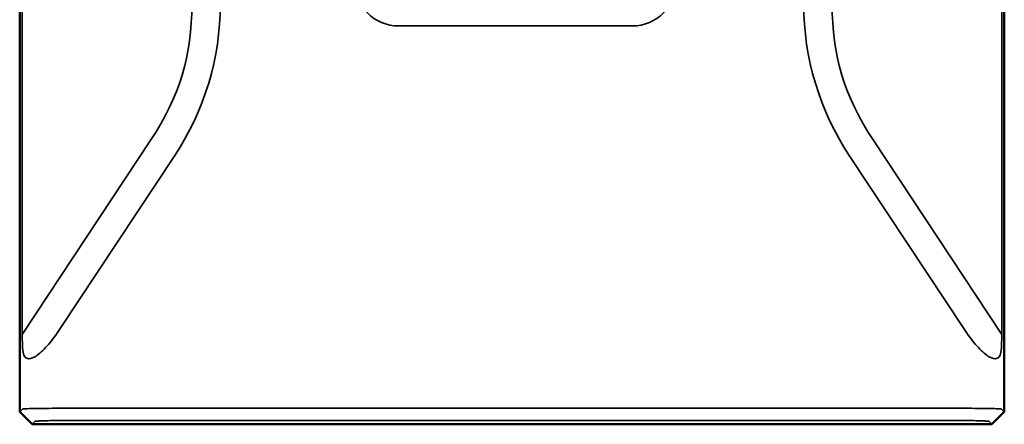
# Model space of a CAD drawing. Header units: inches. Extents: x 0 to 297, y 0 to 210.
# Tile 1 of 11: x 127 to 167, y 33 to 50. Entities that reach past the tile are written whole.
import ezdxf

# ---------------------------------------------------------------- set-up
doc = ezdxf.new("R2010")
doc.units = ezdxf.units.IN
doc.header["$MEASUREMENT"] = 0
doc.layers.add('图层 1', color=7, linetype='Continuous')

# ---------------------------------------------------------------- blocks, each defined once
blk = doc.blocks.new('block 3')
at = {"layer": '图层 1', "color": 250, "lineweight": 35, "true_color": 0x231815}
for points in [[(127.237, 33.6), (127.237, 132.585)], [(167.223, 132.585), (167.223, 33.6)], [(127.334, 129.434), (127.334, 36.751)], [(167.125, 36.751), (167.125, 129.434)], [(152.11, 49.287), (142.629, 49.287)], [(127.334, 36.751), (132.568, 44.658)], [(161.891, 44.658), (167.125, 36.751)], [(133.531, 44.021), (128.853, 36.952)], [(165.606, 36.952), (160.928, 44.021)], [(127.354, 36.202), (127.334, 36.751)], [(167.125, 36.751), (167.105, 36.202)], [(127.354, 33.716), (127.237, 33.6)], [(127.237, 33.6), (127.737, 33.099)], [(128.853, 33.75), (165.606, 33.75)], [(167.223, 33.6), (166.722, 33.099)], [(167.223, 33.6), (167.105, 33.716)], [(127.854, 33.216), (127.737, 33.099)], [(128.853, 33.25), (165.606, 33.25)], [(166.722, 33.099), (166.605, 33.216)], [(127.737, 33.099), (166.722, 33.099)]]:
    blk.add_lwpolyline(points, dxfattribs=at)
for points in [[(142.63, 49.287), (141.635, 49.287), (140.83, 50.093), (140.83, 51.088)], [(153.91, 51.087), (153.91, 50.093), (153.104, 49.287), (152.109, 49.287)], [(132.568, 44.658), (133.717, 46.394), (134.229, 48.097), (134.229, 50.178)], [(135.384, 50.178), (135.384, 47.988), (134.74, 45.847), (133.532, 44.021)], [(160.928, 44.021), (159.719, 45.847), (159.075, 47.988), (159.075, 50.178)], [(160.23, 50.178), (160.23, 48.097), (160.742, 46.394), (161.891, 44.658)]]:
    blk.add_open_spline(points, degree=3, dxfattribs=at)
for points, knots in [([(128.853, 36.952), (128.638, 36.628), (128.455, 36.396), (128.291, 36.217), (128.126, 36.039), (127.979, 35.914), (127.851, 35.84), (127.721, 35.766), (127.61, 35.742), (127.522, 35.787), (127.478, 35.809), (127.44, 35.849), (127.41, 35.913), (127.38, 35.977), (127.358, 36.065), (127.353, 36.202)], [0, 0, 0, 0, 1, 1, 1, 2, 2, 2, 3, 3, 3, 4, 4, 4, 5, 5, 5, 5]), ([(167.105, 36.202), (167.101, 36.065), (167.079, 35.977), (167.049, 35.913), (167.02, 35.849), (166.981, 35.809), (166.937, 35.787), (166.849, 35.742), (166.737, 35.766), (166.609, 35.84), (166.48, 35.914), (166.333, 36.039), (166.169, 36.217), (166.004, 36.396), (165.821, 36.628), (165.606, 36.952)], [0, 0, 0, 0, 1, 1, 1, 2, 2, 2, 3, 3, 3, 4, 4, 4, 5, 5, 5, 5]), ([(127.354, 33.716), (127.36, 33.72), (127.404, 33.725), (127.482, 33.73), (127.56, 33.734), (127.671, 33.738), (127.809, 33.741), (127.947, 33.744), (128.111, 33.746), (128.289, 33.748), (128.468, 33.749), (128.66, 33.748), (128.853, 33.75)], [0, 0, 0, 0, 1, 1, 1, 2, 2, 2, 3, 3, 3, 4, 4, 4, 4]), ([(165.606, 33.75), (165.798, 33.748), (165.99, 33.749), (166.168, 33.748), (166.346, 33.746), (166.51, 33.744), (166.648, 33.741), (166.786, 33.737), (166.899, 33.734), (166.977, 33.73), (167.054, 33.725), (167.098, 33.719), (167.105, 33.716)], [0, 0, 0, 0, 1, 1, 1, 2, 2, 2, 3, 3, 3, 4, 4, 4, 4]), ([(128.853, 33.25), (128.724, 33.25), (128.596, 33.249), (128.477, 33.248), (128.359, 33.246), (128.249, 33.243), (128.158, 33.24), (128.066, 33.237), (127.992, 33.233), (127.939, 33.229), (127.888, 33.226), (127.858, 33.221), (127.854, 33.216)], [0, 0, 0, 0, 1, 1, 1, 2, 2, 2, 3, 3, 3, 4, 4, 4, 4]), ([(166.605, 33.216), (166.602, 33.221), (166.572, 33.225), (166.519, 33.229), (166.467, 33.233), (166.393, 33.238), (166.301, 33.24), (166.209, 33.243), (166.099, 33.246), (165.98, 33.248), (165.862, 33.249), (165.735, 33.25), (165.606, 33.25)], [0, 0, 0, 0, 1, 1, 1, 2, 2, 2, 3, 3, 3, 4, 4, 4, 4])]:
    blk.add_open_spline(points, degree=3, knots=knots, dxfattribs=at)
blk = doc.blocks.new('block 4')
at = {"layer": '图层 1', "color": 250, "lineweight": 50, "true_color": 0x231815}
blk.add_lwpolyline([(167.223, 132.585), (167.223, 33.6)], dxfattribs=at)

msp = doc.modelspace()

# ---------------------------------------------------------------- linework, layer by layer
at = {"layer": '图层 1', "color": 250, "lineweight": 50, "true_color": 0x231815}
for points in [[(127.237, 33.6), (127.237, 132.585)], [(127.237, 33.6), (127.737, 33.099)], [(167.223, 33.6), (166.722, 33.099)], [(127.737, 33.099), (166.722, 33.099)]]:
    msp.add_lwpolyline(points, dxfattribs=at)

# ---------------------------------------------------------------- block references
at = {"layer": '图层 1'}
for name in ['block 3', 'block 4']:
    msp.add_blockref(name, (0, 0), dxfattribs=at)

doc.saveas('drawing.dxf')
